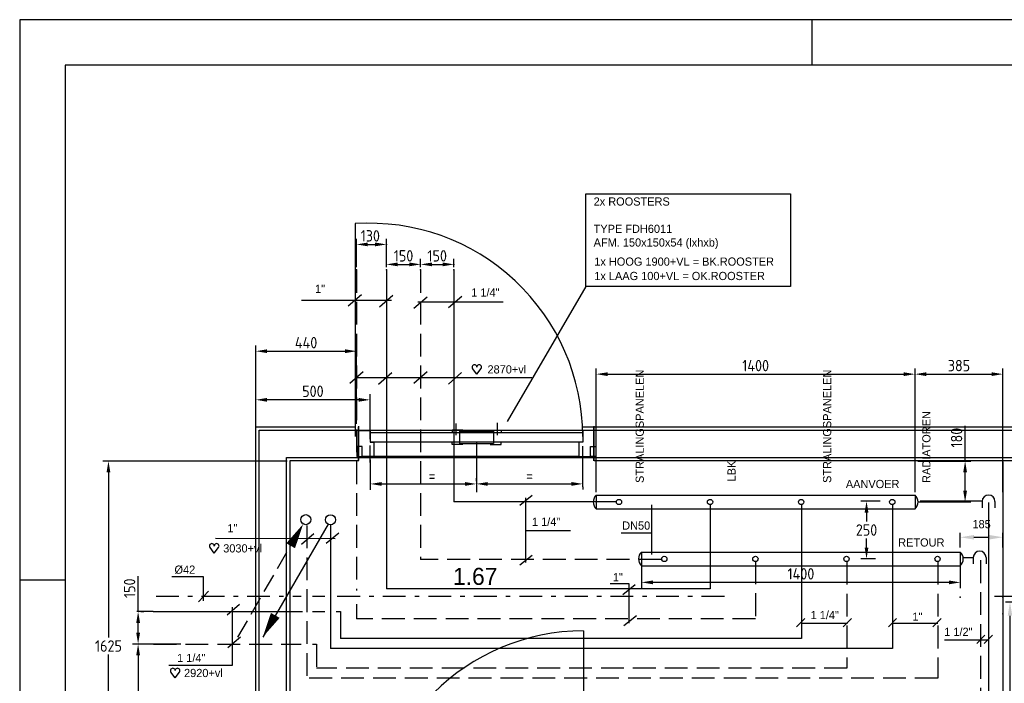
# Model space of a CAD drawing. Extents: x 3798 to 15678, y 462 to 8862.
# Tile 3 of 17: x 3798 to 8122, y 5948 to 8862. Entities that reach past the tile are written whole.
import ezdxf
from ezdxf.enums import TextEntityAlignment as Align

# ---------------------------------------------------------------- set-up
doc = ezdxf.new("R2010")
doc.units = 0
doc.header["$LTSCALE"] = 20
for name, pattern in [('2322107', [2000, 1000, 1000]), ('2322108', [7, 5, -2]), ('2322109', [10, 5, -2, 1, -2])]:
    doc.linetypes.add(name, pattern=pattern)
doc.layers.get('0').update_dxf_attribs({"linetype": 'CONTINUOUS'})
doc.layers.get('DEFPOINTS').update_dxf_attribs({"linetype": 'CONTINUOUS'})
for name, color, linetype in [('00KAD025', 2, 'CONTINUOUS'), ('00KAD070', 5, 'CONTINUOUS'), ('AL22----_BINNENWAND', 7, 'CONTINUOUS'), ('AL32----_BINNENKOZ', 7, 'CONTINUOUS'), ('AL32----_DRAAIR', 7, 'CONTINUOUS'), ('BL$2----', 7, 'CONTINUOUS'), ('BOUW', 8, 'CONTINUOUS'), ('WL524---', 4, 'CONTINUOUS'), ('WL531---', 4, 'CONTINUOUS'), ('WL532---', 1, 'CONTINUOUS'), ('WL541---', 4, 'CONTINUOUS'), ('WL561---_AANVOER', 4, 'CONTINUOUS'), ('WL561---_RETOUR', 4, 'CONTINUOUS'), ('WL570---_TOEVOER', 3, 'CONTINUOUS'), ('WM570---', 1, 'CONTINUOUS')]:
    doc.layers.add(name, color=color, linetype=linetype)
doc.styles.add('BURO-018', font='BUROFONT.shx', dxfattribs={"height": 36})
doc.styles.add('BURO-025', font='BUROFONT.shx', dxfattribs={"height": 50})
doc.styles.get("Standard").update_dxf_attribs({"font": 'ISOCP'})
doc.dimstyles.new('CEES', dxfattribs={"dimscale": 20, "dimtxt": 3, "dimasz": 3, "dimexe": 1, "dimexo": 1, "dimgap": 1.5, "dimtad": 0, "dimdec": 0, "dimzin": 0, "dimtxsty": 'BURO-018', "dimcen": -3, "dimdle": 1.25, "dimclrd": 1, "dimclre": 1, "dimclrt": 1, "dimazin": 3, "dimtfac": 0.75, "dimtdec": 0, "dimtofl": 0, "dimtmove": 0, "dimatfit": 3, "dimtvp": 1.5, "dimtolj": 1, "dimtzin": 0})
doc.dimstyles.new('ISO-25', dxfattribs={"dimscale": 20, "dimtxt": 2.5, "dimasz": 2.5, "dimexe": 1.25, "dimexo": 0.625, "dimtad": 1, "dimtih": 1, "dimdec": 4, "dimtxsty": 'STANDARD', "dimcen": 2.5, "dimazin": 3, "dimtfac": 1, "dimtdec": 4, "dimtmove": 0, "dimatfit": 3, "dimtvp": 1, "dimtolj": 1, "dimtzin": 0})

# ---------------------------------------------------------------- blocks, each defined once
blk = doc.blocks.new('A2-HOR')
at = {"layer": '00KAD025', "linetype": 'CONTINUOUS'}
for p, q in [((594, 420), (0, 420)), ((0, 420), (0, 0)), ((174, 410), (174, 420)), ((0, 297), (10, 297))]:
    blk.add_line(p, q, dxfattribs=at)
at = {"layer": '00KAD070', "linetype": 'CONTINUOUS'}
for p, q in [((584, 410), (10, 410)), ((10, 410), (10, 10))]:
    blk.add_line(p, q, dxfattribs=at)
blk = doc.blocks.new('HART')
at = {"color": 1}
for q in [(-39.7, 52.4), (39.7, 52.4)]:
    blk.add_line((0, 0), q, dxfattribs=at)
for centre, start, end in [((-22.1, 65.7), 0, 217.18669), ((22.1, 65.7), 322.81331, 180)]:
    blk.add_arc(centre, 22.1, start, end, dxfattribs=at)
blk = doc.blocks.new('LDV2107')
at = {"color": 0, "linetype": 'CONTINUOUS'}
blk.add_line((-0.25, -0.433), (-6.75, -11.691), dxfattribs=at)
blk.add_lwpolyline([(-6.75, -11.691, 0, 1, 0), (-5.5, -9.526, 1, 1, 0)], format="xyseb", dxfattribs=at)
blk.add_circle((0, 0), 0.5, dxfattribs=at)
blk = doc.blocks.new('LDV4108')
at = {"color": 0, "linetype": 'CONTINUOUS'}
for p, q in [((-1.5, -2.598), (-0.563, -0.974)), ((-2.813, -4.871), (-1.875, -3.248)), ((-4.125, -7.145), (-3.188, -5.521)), ((-5.438, -9.418), (-4.5, -7.794)), ((-6.75, -11.691), (-5.813, -10.068))]:
    blk.add_line(p, q, dxfattribs=at)
blk.add_lwpolyline([(-0.25, -0.433, 0, 1, 0), (-1.5, -2.598, 1, 1, 0)], format="xyseb", dxfattribs=at)
blk.add_circle((0, 0), 0.5, dxfattribs=at)
blk = doc.blocks.new('LDS')
at = {"color": 0, "linetype": 'CONTINUOUS'}
for p, q in [((0, 1), (1, 1)), ((0, -1), (1, -1))]:
    blk.add_line(p, q, dxfattribs=at)
blk.add_arc((0, 0), 1, 90, 270, dxfattribs=at)
blk = doc.blocks.new('*D25')
at = {"color": 0, "linetype": 'BYBLOCK'}
for p, q in [((4972.5, 6924.4), (4163.1, 6924.4)), ((4188.1, 6874.4), (4188.1, 6149.4)), ((4188.1, 5349.4), (4188.1, 6074.4)), ((4972.5, 5299.4), (4163.1, 5299.4))]:
    blk.add_line(p, q, dxfattribs=at)
for points in [[(4179.7, 6874.4), (4196.4, 6874.4), (4188.1, 6924.4)], [(4179.7, 5349.4), (4196.4, 5349.4), (4188.1, 5299.4)]]:
    blk.add_solid(points, dxfattribs=at)
at = {"layer": 'DEFPOINTS', "color": 0, "linetype": 'BYBLOCK'}
for p in [(4985, 6924.4), (4188.1, 5299.4), (4985, 5299.4)]:
    blk.add_point(p, dxfattribs=at)
at = {"color": 0, "linetype": 'BYBLOCK', "insert": (4188.1, 6111.9), "char_height": 50, "attachment_point": 5}
blk.add_mtext('\\A1;1625', dxfattribs=at)
blk = doc.blocks.new('*D26')
at = {"color": 0, "linetype": 'BYBLOCK'}
for p, q in [((5408.9, 7775.9), (5408.9, 7812.8)), ((5458.9, 7787.8), (5508.9, 7787.8)), ((5558.9, 7775.9), (5558.9, 7812.8))]:
    blk.add_line(p, q, dxfattribs=at)
for points in [[(5458.9, 7796.1), (5458.9, 7779.4), (5408.9, 7787.8)], [(5508.9, 7796.1), (5508.9, 7779.4), (5558.9, 7787.8)]]:
    blk.add_solid(points, dxfattribs=at)
at = {"layer": 'DEFPOINTS', "color": 0, "linetype": 'BYBLOCK'}
for p in [(5558.9, 7787.8), (5408.9, 7763.4), (5558.9, 7763.4)]:
    blk.add_point(p, dxfattribs=at)
at = {"color": 0, "linetype": 'BYBLOCK', "insert": (5483.9, 7825.3), "char_height": 50, "attachment_point": 5}
blk.add_mtext('\\A1;150', dxfattribs=at)
blk = doc.blocks.new('*D27')
at = {"color": 0, "linetype": 'BYBLOCK'}
for p, q in [((4835, 7086.9), (4835, 7431.6)), ((4885, 7406.6), (5227.1, 7406.6)), ((5277.1, 7086.9), (5277.1, 7431.6))]:
    blk.add_line(p, q, dxfattribs=at)
for points in [[(4885, 7414.9), (4885, 7398.3), (4835, 7406.6)], [(5227.1, 7414.9), (5227.1, 7398.3), (5277.1, 7406.6)]]:
    blk.add_solid(points, dxfattribs=at)
at = {"layer": 'DEFPOINTS', "color": 0, "linetype": 'BYBLOCK'}
for p in [(5277.1, 7406.6), (4835, 7074.4), (5277.1, 7074.4)]:
    blk.add_point(p, dxfattribs=at)
at = {"color": 0, "linetype": 'BYBLOCK', "insert": (5056, 7444.1), "char_height": 50, "attachment_point": 5}
blk.add_mtext('\\A1;440', dxfattribs=at)
blk = doc.blocks.new('*D28')
at = {"color": 0, "linetype": 'BYBLOCK'}
for p, q in [((4505.9, 6120.5), (4293.3, 6120.5)), ((4318.3, 6070.5), (4318.3, 5747.5)), ((4318.3, 5349.4), (4318.3, 5672.5)), ((4505.9, 5299.4), (4293.3, 5299.4))]:
    blk.add_line(p, q, dxfattribs=at)
for points in [[(4310, 6070.5), (4326.7, 6070.5), (4318.3, 6120.5)], [(4310, 5349.4), (4326.7, 5349.4), (4318.3, 5299.4)]]:
    blk.add_solid(points, dxfattribs=at)
at = {"layer": 'DEFPOINTS', "color": 0, "linetype": 'BYBLOCK'}
for p in [(4518.4, 6120.5), (4318.3, 5299.4), (4518.4, 5299.4)]:
    blk.add_point(p, dxfattribs=at)
at = {"color": 0, "linetype": 'BYBLOCK', "insert": (4318.3, 5710), "char_height": 50, "attachment_point": 5}
blk.add_mtext('\\A1;820', dxfattribs=at)
blk = doc.blocks.new('*D29')
at = {"color": 0, "linetype": 'BYBLOCK'}
for p, q in [((4318.3, 6263.2), (4318.3, 6418.2)), ((4330.8, 6263.2), (4343.3, 6263.2)), ((4318.3, 6170.5), (4318.3, 6213.2)), ((4305.8, 6120.5), (4293.3, 6120.5))]:
    blk.add_line(p, q, dxfattribs=at)
for points in [[(4310, 6213.2), (4326.7, 6213.2), (4318.3, 6263.2)], [(4310, 6170.5), (4326.7, 6170.5), (4318.3, 6120.5)]]:
    blk.add_solid(points, dxfattribs=at)
at = {"layer": 'DEFPOINTS', "color": 0, "linetype": 'BYBLOCK'}
for p in [(4318.3, 6263.2), (4318.3, 6263.2), (4318.3, 6120.5)]:
    blk.add_point(p, dxfattribs=at)
at = {"color": 0, "linetype": 'BYBLOCK', "insert": (4280.8, 6365.7), "char_height": 50, "attachment_point": 5, "rotation": 90}
blk.add_mtext('\\A1;150', dxfattribs=at)
blk = doc.blocks.new('*D30')
at = {"color": 0, "linetype": 'BYBLOCK'}
for p, q in [((7950.4, 6924.4), (7950.4, 7079.5)), ((7742.8, 6924.4), (7975.4, 6924.4)), ((7950.4, 6794.4), (7950.4, 6874.4)), ((7742.8, 6744.4), (7975.4, 6744.4))]:
    blk.add_line(p, q, dxfattribs=at)
for points in [[(7942, 6874.4), (7958.7, 6874.4), (7950.4, 6924.4)], [(7942, 6794.4), (7958.7, 6794.4), (7950.4, 6744.4)]]:
    blk.add_solid(points, dxfattribs=at)
at = {"layer": 'DEFPOINTS', "color": 0, "linetype": 'BYBLOCK'}
for p in [(7730.3, 6924.4), (7950.4, 6924.4), (7730.3, 6744.4)]:
    blk.add_point(p, dxfattribs=at)
at = {"color": 0, "linetype": 'BYBLOCK', "insert": (7912.9, 7027), "char_height": 50, "attachment_point": 5, "rotation": 90}
blk.add_mtext('\\A1;180', dxfattribs=at)
blk = doc.blocks.new('*D31')
at = {"color": 0, "linetype": 'BYBLOCK'}
for p, q in [((7577.5, 6748.1), (7492.3, 6748.1)), ((7517.3, 6698.1), (7517.3, 6658.8)), ((7517.3, 6544.4), (7517.3, 6583.8)), ((7556.9, 6494.4), (7492.3, 6494.4))]:
    blk.add_line(p, q, dxfattribs=at)
for points in [[(7509, 6698.1), (7525.6, 6698.1), (7517.3, 6748.1)], [(7509, 6544.4), (7525.6, 6544.4), (7517.3, 6494.4)]]:
    blk.add_solid(points, dxfattribs=at)
at = {"layer": 'DEFPOINTS', "color": 0, "linetype": 'BYBLOCK'}
for p in [(7517.3, 6748.1), (7590, 6748.1), (7569.4, 6494.4)]:
    blk.add_point(p, dxfattribs=at)
at = {"color": 0, "linetype": 'BYBLOCK', "insert": (7517.3, 6621.3), "char_height": 50, "attachment_point": 5}
blk.add_mtext('\\A1;250', dxfattribs=at)
blk = doc.blocks.new('*D32')
at = {"color": 0, "linetype": 'BYBLOCK'}
for p, q in [((6529.2, 6511.9), (6529.2, 6366.4)), ((7929.2, 6511.9), (7929.2, 6366.4)), ((7879.2, 6391.4), (6579.2, 6391.4))]:
    blk.add_line(p, q, dxfattribs=at)
for points in [[(6579.2, 6399.7), (6579.2, 6383.1), (6529.2, 6391.4)], [(7879.2, 6399.7), (7879.2, 6383.1), (7929.2, 6391.4)]]:
    blk.add_solid(points, dxfattribs=at)
at = {"layer": 'DEFPOINTS', "color": 0, "linetype": 'BYBLOCK'}
for p in [(6529.2, 6524.4), (7929.2, 6524.4), (6529.2, 6391.4)]:
    blk.add_point(p, dxfattribs=at)
at = {"color": 0, "linetype": 'BYBLOCK', "insert": (7229.2, 6428.9), "char_height": 50, "attachment_point": 5}
blk.add_mtext('\\A1;1400', dxfattribs=at)
blk = doc.blocks.new('*D33')
at = {"color": 0, "linetype": 'BYBLOCK'}
for p, q in [((7730.3, 6786.9), (7730.3, 7330.8)), ((8116.2, 6786.9), (8116.2, 7330.8)), ((7780.3, 7305.8), (8066.2, 7305.8))]:
    blk.add_line(p, q, dxfattribs=at)
for points in [[(7780.3, 7314.1), (7780.3, 7297.5), (7730.3, 7305.8)], [(8066.2, 7314.1), (8066.2, 7297.5), (8116.2, 7305.8)]]:
    blk.add_solid(points, dxfattribs=at)
at = {"layer": 'DEFPOINTS', "color": 0, "linetype": 'BYBLOCK'}
for p in [(8116.2, 7305.8), (7730.3, 6774.4), (8116.2, 6774.4)]:
    blk.add_point(p, dxfattribs=at)
at = {"color": 0, "linetype": 'BYBLOCK', "insert": (7923.3, 7343.3), "char_height": 50, "attachment_point": 5}
blk.add_mtext('\\A1;385', dxfattribs=at)
blk = doc.blocks.new('*D34')
at = {"color": 0, "linetype": 'BYBLOCK'}
for p, q in [((6330.3, 6786.9), (6330.3, 7330.8)), ((7730.3, 6786.9), (7730.3, 7330.8)), ((6380.3, 7305.8), (7680.3, 7305.8))]:
    blk.add_line(p, q, dxfattribs=at)
for points in [[(6380.3, 7314.1), (6380.3, 7297.5), (6330.3, 7305.8)], [(7680.3, 7314.1), (7680.3, 7297.5), (7730.3, 7305.8)]]:
    blk.add_solid(points, dxfattribs=at)
at = {"layer": 'DEFPOINTS', "color": 0, "linetype": 'BYBLOCK'}
for p in [(7730.3, 7305.8), (6330.3, 6774.4), (7730.3, 6774.4)]:
    blk.add_point(p, dxfattribs=at)
at = {"color": 0, "linetype": 'BYBLOCK', "insert": (7030.3, 7343.3), "char_height": 50, "attachment_point": 5}
blk.add_mtext('\\A1;1400', dxfattribs=at)
blk = doc.blocks.new('*D35')
at = {"color": 0, "linetype": 'BYBLOCK'}
for p, q in [((4835, 7020.3), (4835, 7218.1)), ((5286.8, 7193.1), (4885, 7193.1)), ((5336.8, 7020.3), (5336.8, 7218.1))]:
    blk.add_line(p, q, dxfattribs=at)
for points in [[(4885, 7201.4), (4885, 7184.7), (4835, 7193.1)], [(5286.8, 7201.4), (5286.8, 7184.7), (5336.8, 7193.1)]]:
    blk.add_solid(points, dxfattribs=at)
at = {"layer": 'DEFPOINTS', "color": 0, "linetype": 'BYBLOCK'}
for p in [(4835, 7193.1), (4835, 7007.8), (5336.8, 7007.8)]:
    blk.add_point(p, dxfattribs=at)
at = {"color": 0, "linetype": 'BYBLOCK', "insert": (5085.9, 7230.6), "char_height": 50, "attachment_point": 5}
blk.add_mtext('\\A1;500', dxfattribs=at)
blk = doc.blocks.new('*D39')
at = {"color": 0, "linetype": 'BYBLOCK'}
for p, q in [((5338.1, 6917.4), (5338.1, 6798.7)), ((5803.8, 6917.4), (5803.8, 6798.7)), ((5388.1, 6823.7), (5753.8, 6823.7))]:
    blk.add_line(p, q, dxfattribs=at)
for points in [[(5388.1, 6832), (5388.1, 6815.4), (5338.1, 6823.7)], [(5753.8, 6832), (5753.8, 6815.4), (5803.8, 6823.7)]]:
    blk.add_solid(points, dxfattribs=at)
at = {"layer": 'DEFPOINTS', "color": 0, "linetype": 'BYBLOCK'}
for p in [(5338.1, 6929.9), (5803.8, 6929.9), (5803.8, 6823.7)]:
    blk.add_point(p, dxfattribs=at)
at = {"color": 0, "linetype": 'BYBLOCK', "insert": (5609.4, 6861.2), "char_height": 50, "attachment_point": 5}
blk.add_mtext('\\A1;=', dxfattribs=at)
blk = doc.blocks.new('*D40')
at = {"color": 0, "linetype": 'BYBLOCK'}
for p, q in [((5803.8, 6836.3), (5803.8, 6848.8)), ((5853.8, 6823.8), (6220.8, 6823.8)), ((6270.8, 6811.3), (6270.8, 6798.8))]:
    blk.add_line(p, q, dxfattribs=at)
for points in [[(5853.8, 6832.1), (5853.8, 6815.4), (5803.8, 6823.8)], [(6220.8, 6832.1), (6220.8, 6815.4), (6270.8, 6823.8)]]:
    blk.add_solid(points, dxfattribs=at)
at = {"layer": 'DEFPOINTS', "color": 0, "linetype": 'BYBLOCK'}
for p in [(5803.8, 6823.8), (6270.8, 6823.8), (6270.8, 6823.8)]:
    blk.add_point(p, dxfattribs=at)
at = {"color": 0, "linetype": 'BYBLOCK', "insert": (6037.3, 6861.3), "char_height": 50, "attachment_point": 5}
blk.add_mtext('\\A1;=', dxfattribs=at)
blk = doc.blocks.new('*D44')
at = {"color": 1, "linetype": 'BYBLOCK'}
for p, q in [((8201.7, 6305), (8127.4, 6305)), ((8147.4, 6245), (8147.4, 5365)), ((8201.7, 5305), (8127.4, 5305))]:
    blk.add_line(p, q, dxfattribs=at)
for points in [[(8137.4, 6245), (8157.4, 6245), (8147.4, 6305)], [(8137.4, 5365), (8157.4, 5365), (8147.4, 5305)]]:
    blk.add_solid(points, dxfattribs=at)
at = {"layer": 'DEFPOINTS', "color": 0, "linetype": 'BYBLOCK'}
for p in [(8221.7, 6305), (8147.4, 5305), (8221.7, 5305)]:
    blk.add_point(p, dxfattribs=at)
at = {"color": 1, "linetype": 'BYBLOCK', "insert": (8093.3, 5805), "char_height": 36, "attachment_point": 5, "rotation": 90, "style": 'BURO-018'}
blk.add_mtext('\\A1;1000', dxfattribs=at)
blk = doc.blocks.new('*D45')
at = {"color": 1, "linetype": 'BYBLOCK'}
for p, q in [((7929.2, 6544.4), (7929.2, 6609.5)), ((7989.2, 6589.5), (8056.2, 6589.5)), ((8116.2, 6544.4), (8116.2, 6609.5))]:
    blk.add_line(p, q, dxfattribs=at)
for points in [[(7989.2, 6599.5), (7989.2, 6579.5), (7929.2, 6589.5)], [(8056.2, 6599.5), (8056.2, 6579.5), (8116.2, 6589.5)]]:
    blk.add_solid(points, dxfattribs=at)
at = {"layer": 'DEFPOINTS', "color": 0, "linetype": 'BYBLOCK'}
for p in [(8116.2, 6589.5), (7929.2, 6524.4), (8116.2, 6524.4)]:
    blk.add_point(p, dxfattribs=at)
at = {"color": 1, "linetype": 'BYBLOCK', "insert": (8022.7, 6646.9), "char_height": 36, "attachment_point": 5, "style": 'BURO-018'}
blk.add_mtext('\\A1;185', dxfattribs=at)

msp = doc.modelspace()

# ---------------------------------------------------------------- linework, layer by layer
at = {"color": 1, "linetype": 'BYBLOCK'}
msp.add_line((8116.23075, 6314.24842), (8116.23075, 6228.69795), dxfattribs=at)
at = {"color": 0, "linetype": 'BYBLOCK'}
msp.add_point((7929.24019, 6326.74842), dxfattribs=at)
at = {"color": 1, "linetype": 'BYBLOCK'}
for p in [(8116.23075, 6326.74842), (8116.23075, 6253.69795)]:
    msp.add_point(p, dxfattribs=at)
at = {"layer": 'AL22----_BINNENWAND', "color": 8}
for p, q in [((4834.98616, 7074.44004), (5272.24925, 7074.44004)), ((4834.98616, 5299.44004), (4834.98616, 7074.44004)), ((5285.24787, 7074.44004), (5285.24787, 6924.44004)), ((5286.7775, 7076.80178), (5286.7775, 6926.80178)), ((6269.78424, 7074.44004), (9790.16353, 7074.44004)), ((6319.24787, 6924.44004), (6319.24787, 7074.44004)), ((6320.7775, 6926.80178), (6320.7775, 7076.80178)), ((4984.98616, 6924.44004), (4984.98616, 5299.44004)), ((5287.37098, 6924.44004), (4984.98616, 6924.44004)), ((9790.16353, 6924.44004), (6320.54003, 6924.44004)), ((8116.23075, 6921.3299), (8116.23075, 5301.32923))]:
    msp.add_line(p, q, dxfattribs=at)
at = {"layer": 'AL22----_BINNENWAND', "color": 8, "linetype": 'CONTINUOUS'}
for p, q in [((4849.98616, 7059.44004), (9790.16353, 7059.44004)), ((4849.98616, 5299.44004), (4849.98616, 7059.44004)), ((4969.98616, 6939.44004), (9790.16353, 6939.44004)), ((4969.98616, 5299.44004), (4969.98616, 6939.44004))]:
    msp.add_line(p, q, dxfattribs=at)
at = {"layer": 'AL32----_BINNENKOZ', "color": 8}
for points in [[(5286.7775, 7058.80178), (5336.7775, 7058.80178), (5336.7775, 7007.80178), (5353.7775, 7007.80178), (5353.7775, 6944.80178), (5301.7775, 6944.80178), (5301.7775, 6988.80178), (5286.7775, 6988.80178), (5286.7775, 7058.80178)], [(6320.7775, 7058.80178), (6270.7775, 7058.80178), (6270.7775, 7007.80178), (6253.7775, 7007.80178), (6253.7775, 6944.80178), (6305.7775, 6944.80178), (6305.7775, 6988.80178), (6320.7775, 6988.80178), (6320.7775, 7058.80178)], [(6270.7775, 7047.80178), (5336.7775, 7047.80178)], [(6270.7775, 7007.80178), (5336.7775, 7007.80178)], [(5301.7775, 6988.80178), (5278.7775, 6988.80178), (5278.7775, 6944.80178), (5301.7775, 6944.80178)], [(6305.7775, 6988.80178), (6328.7775, 6988.80178), (6328.7775, 6944.80178), (6305.7775, 6944.80178)], [(6253.7775, 6944.80178), (5353.7775, 6944.80178)], [(6274.98864, 6178.44004), (6274.98864, 5248.44004)]]:
    msp.add_lwpolyline(points, dxfattribs=at)
msp.add_arc((6274.98864, 5248.44004), 930, 90, 180, dxfattribs=at)
at = {"layer": 'AL32----_DRAAIR', "color": 8}
msp.add_lwpolyline([(5272.24925, 7966.69242), (5272.24925, 7032.69242)], dxfattribs=at)
msp.add_arc((5333.35508, 7031.2748), 937.42349, 0.08664528, 93.74886436, dxfattribs=at)
at = {"layer": 'WL524---', "color": 1}
for p, q in [((5241.48443, 7605.75674), (5299.72472, 7656.20703)), ((5035.14309, 7630.26093), (5431.17796, 7630.26093)), ((5378.34623, 7601.87609), (5436.58653, 7652.32638)), ((5529.771, 7594.83984), (5588.0113, 7645.29013)), ((5547.41663, 7622.74144), (5921.83077, 7622.74144)), ((5681.19634, 7598.23725), (5739.43663, 7648.68754)), ((5248.52429, 7266.40869), (5306.76458, 7316.85898)), ((5374.46344, 7262.52803), (5432.70373, 7312.97832)), ((5529.52937, 7266.40869), (5587.76967, 7316.85898)), ((5680.95471, 7262.52803), (5739.195, 7312.97832)), ((5035.20202, 6558.78462), (5089.5598, 6605.354)), ((5144.80322, 6563.08063), (5199.161, 6609.65001)), ((4709.70477, 6249.45148), (4764.06255, 6296.02086)), ((4733.00096, 6028.10664), (4733.00096, 6282.84161)), ((4712.86174, 6106.03786), (4767.21952, 6152.60724))]:
    msp.add_line(p, q, dxfattribs=at)
at = {"layer": 'WL531---', "linetype": '2322109'}
for p, q in [((4397.35748, 6330.52366), (5034.9376, 6330.52366)), ((5083.98972, 6330.52366), (5138.49206, 6330.52366)), ((5192.99441, 6330.52366), (6917.17686, 6330.52366)), ((8079.67648, 6330.52366), (8253.99918, 6330.52366))]:
    msp.add_line(p, q, dxfattribs=at)
at = {"layer": 'WL532---', "color": 1}
for p, q in [((6284.34971, 8097.63119), (7182.87208, 8097.63119)), ((6284.34971, 7690.19426), (6284.34971, 8097.63119)), ((7182.87208, 8097.63119), (7182.87208, 7690.19426)), ((6284.34971, 7690.19426), (5939.0866, 7097.52406)), ((7182.87208, 7690.19426), (6284.34971, 7690.19426)), ((5895.03692, 7092.43138), (5895.03692, 7037.79607)), ((5714.06469, 7089.58023), (5714.06469, 7037.79607)), ((5803.7775, 7007.80178), (5803.7775, 6787.45217)), ((5338.12579, 6917.43032), (5338.12579, 6993.0546)), ((6270.7775, 6811.2672), (6270.7775, 6990.18508)), ((5338.12579, 6929.93032), (5338.12579, 6797.94351))]:
    msp.add_line(p, q, dxfattribs=at)
at = {"layer": 'WL532---'}
for p, q in [((5277.06499, 7775.87735), (5277.06499, 7900.52575)), ((5327.06499, 7875.52575), (5358.86086, 7875.52575)), ((5408.86086, 7775.87735), (5408.86086, 7900.52575)), ((5408.86086, 7875.52575), (5408.86086, 7875.52575)), ((5558.86085, 7775.87735), (5558.86085, 7812.75499)), ((5608.86085, 7787.75499), (5655.22026, 7787.75499)), ((5705.22026, 7775.87735), (5705.22026, 7812.75499)), ((5705.22026, 7787.75499), (5705.22026, 7787.75499)), ((4383.75483, 6263.17087), (4312.07222, 6263.17087))]:
    msp.add_line(p, q, dxfattribs=at)
at = {"layer": 'WL532---', "color": 3}
for p, q in [((5744.66011, 7059.79205), (5696.98686, 7059.79205)), ((5696.98686, 7059.79205), (5696.98686, 7050.19639)), ((5729.55081, 7055.22938), (5879.55081, 7055.22938)), ((5729.55081, 7055.22938), (5729.55081, 7001.22938)), ((5864.44151, 7059.79205), (5912.11476, 7059.79205)), ((5879.55081, 7055.22938), (5879.55081, 7001.22938)), ((5912.11476, 7059.79205), (5912.11476, 7050.19639)), ((5696.98686, 6996.6667), (5696.98686, 7006.26237)), ((5912.11476, 6996.6667), (5912.11476, 7006.26237)), ((5744.66011, 6996.6667), (5696.98686, 6996.6667)), ((5729.55081, 7001.22938), (5879.55081, 7001.22938)), ((5864.44151, 6996.6667), (5912.11476, 6996.6667))]:
    msp.add_line(p, q, dxfattribs=at)
at = {"layer": 'WL532---'}
for p in [(5408.86086, 7875.52575), (5705.22026, 7787.75499), (5277.06499, 7763.37735), (5408.86086, 7763.37735), (5558.86085, 7763.37735), (5705.22026, 7763.37735)]:
    msp.add_point(p, dxfattribs=at)
for points in [[(5327.06499, 7883.85909), (5327.06499, 7867.19242), (5277.06499, 7875.52575)], [(5358.86086, 7883.85909), (5358.86086, 7867.19242), (5408.86086, 7875.52575)], [(5608.86085, 7796.08832), (5608.86085, 7779.42166), (5558.86085, 7787.75499)], [(5655.22026, 7796.08832), (5655.22026, 7779.42166), (5705.22026, 7787.75499)]]:
    msp.add_solid(points, dxfattribs=at)
at = {"layer": 'WL541---', "color": 3}
for p, q in [((6330.27612, 6774.44004), (7730.27612, 6774.44004)), ((6330.27612, 6774.44004), (6330.27612, 6714.44004)), ((7730.27612, 6774.44004), (7730.27612, 6714.44004)), ((6330.27612, 6714.44004), (7730.27612, 6714.44004)), ((6529.24019, 6524.44004), (7929.24019, 6524.44004)), ((6529.24019, 6524.44004), (6529.24019, 6464.44004)), ((7929.24019, 6524.44004), (7929.24019, 6464.44004)), ((6529.24019, 6464.44004), (7929.24019, 6464.44004))]:
    msp.add_line(p, q, dxfattribs=at)
at = {"layer": 'WL541---', "color": 1}
for p, q in [((4605.43566, 6415.26496), (4467.08322, 6415.26496)), ((4605.43566, 6309.73197), (4605.43566, 6415.26496)), ((4583.59036, 6306.09294), (4627.28068, 6353.40078))]:
    msp.add_line(p, q, dxfattribs=at)
at = {"layer": 'WL541---', "color": 3}
for centre, start, end in [((6357.71122, 6744.44004), 132.44301481, 227.55698519), ((7702.84103, 6744.44004), 312.44301481, 47.55698519), ((6556.67529, 6494.44004), 132.44301481, 227.55698519), ((7901.8051, 6494.44004), 312.44301481, 47.55698519)]:
    msp.add_arc(centre, 40.65322, start, end, dxfattribs=at)
at = {"layer": 'WL561---_AANVOER', "linetype": '2322107'}
for p, q in [((5408.86086, 7763.37735), (5408.86086, 6362.77644)), ((5705.22026, 7763.37735), (5705.22026, 6745.31889)), ((8025.51799, 6748.07272), (7752.46217, 6748.07272)), ((6419.02717, 6745.31889), (5705.22026, 6745.31889)), ((6830.58027, 6733.80444), (6830.58027, 6362.77644)), ((7231.3065, 6735.15739), (7231.3065, 6144.87351)), ((7631.58856, 6735.15739), (7631.58856, 6101.29502)), ((8053.40228, 6742.84394), (8053.40228, 5443.36877)), ((5163.56438, 6645.23352), (5163.56438, 6101.29502)), ((6830.58027, 6362.77644), (5408.86086, 6362.77644)), ((4383.75483, 6263.17087), (5040.38783, 6263.17087)), ((5083.98972, 6263.17087), (5138.49206, 6263.17087)), ((5187.54418, 6263.17087), (5207.16415, 6263.17087)), ((5207.16415, 6263.17087), (5207.16415, 6144.87351)), ((7231.3065, 6144.87351), (5207.16415, 6144.87351)), ((7631.58856, 6101.29502), (5163.56438, 6101.29502))]:
    msp.add_line(p, q, dxfattribs=at)
at = {"layer": 'WL561---_AANVOER', "color": 1}
for p, q in [((5994.17905, 6730.10806), (6048.6814, 6773.68865)), ((6021.43025, 6485.14018), (6021.43025, 6763.10446)), ((6573.2382, 6731.56193), (6573.2382, 6514.18417)), ((6021.43025, 6618.55592), (6217.63871, 6618.55592)), ((5183.76093, 6582.91021), (4658.28161, 6583.81011)), ((6573.2382, 6606.78254), (6439.63672, 6606.78254)), ((5994.17905, 6467.80161), (6048.6814, 6511.3822)), ((6021.43025, 6478.69677), (6021.43025, 6511.3822)), ((6392.04626, 6386.91095), (6473.7998, 6386.91095)), ((6446.54861, 6337.88278), (6501.05095, 6381.46336)), ((6473.7998, 6386.91095), (6473.7998, 6212.5886)), ((6451.99883, 6201.69347), (6506.50118, 6245.27405)), ((7210.13176, 6196.71847), (7246.23742, 6232.80652)), ((7414.73051, 6196.71847), (7450.83617, 6232.80652)), ((7613.31165, 6196.71847), (7649.41731, 6232.80652)), ((7808.88402, 6196.71847), (7844.98968, 6232.80652)), ((7231.38256, 6212.5886), (7433.04126, 6212.5886)), ((7629.24977, 6212.5886), (7830.90846, 6212.5886)), ((8001.44755, 6123.02657), (8037.55321, 6159.11462)), ((8034.54443, 6123.02657), (8070.65009, 6159.11462)), ((7860.03368, 6138.89669), (8046.5796, 6138.89669))]:
    msp.add_line(p, q, dxfattribs=at)
for centre in [(6430.27612, 6744.44004), (6830.27612, 6744.44004), (7230.27612, 6744.44004), (7630.27612, 6744.44004), (6629.24019, 6494.44004), (7029.24019, 6494.44004), (7429.24019, 6494.44004), (7829.24019, 6494.44004)]:
    msp.add_circle(centre, 11.61433, dxfattribs=at)
at = {"layer": 'WL561---_RETOUR', "linetype": '2322108'}
for p, q in [((5277.06499, 7763.37735), (5277.06499, 6355.78571)), ((5558.86085, 7763.37735), (5558.86085, 6491.29502)), ((5058.69992, 6641.20285), (5058.69992, 5971.29502)), ((6616.06325, 6491.29502), (5558.86085, 6491.29502)), ((7941.27144, 6500.241), (7986.40355, 6500.241)), ((8017.81605, 6488.50709), (8017.81605, 5823.32388)), ((7029.3785, 6483.31722), (7029.3785, 6231.29502)), ((7431.44751, 6481.53112), (7431.44751, 6014.87351)), ((7829.94257, 6481.53112), (7829.94257, 5971.29502)), ((5277.06499, 6295.86242), (5277.06499, 6231.29502)), ((7029.3785, 6231.29502), (5277.06499, 6231.29502)), ((4386.35958, 6120.47107), (5034.9376, 6120.47107)), ((5083.98972, 6120.47107), (5102.29969, 6120.47107)), ((5102.29969, 6120.47107), (5102.29969, 6014.87351)), ((7431.44751, 6014.87351), (5102.29969, 6014.87351)), ((7829.94257, 5971.29502), (5058.69992, 5971.29502))]:
    msp.add_line(p, q, dxfattribs=at)
at = {"layer": 'WM570---', "color": 1}
for p, q in [((5276.86234, 7290.611), (6048.04297, 7290.91313)), ((4453.78958, 6028.10664), (4733.00096, 6028.10664))]:
    msp.add_line(p, q, dxfattribs=at)

# ---------------------------------------------------------------- block references
at = {"layer": 'BL$2----', "color": 1, "xscale": 20, "yscale": 20, "zscale": 20}
msp.add_blockref('A2-HOR', (3798.19578, 462.37482), dxfattribs=at)
at = {"layer": 'WL561---_AANVOER', "color": 2, "xscale": 28, "yscale": 28, "zscale": 28, "rotation": 270.0000000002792}
for p in [(8053.16077, 6747.06086), (8014.04633, 6500.45935)]:
    msp.add_blockref('LDS', p, dxfattribs=at)
at = {"layer": 'WL561---_AANVOER', "color": 2, "xscale": 44.1, "yscale": 44.1, "zscale": 44.1}
msp.add_blockref('LDV2107', (5163.25778, 6666.4726), dxfattribs=at)
at = {"layer": 'WL561---_RETOUR', "color": 2, "xscale": 44.1, "yscale": 44.1, "zscale": 44.1}
msp.add_blockref('LDV4108', (5054.35523, 6666.7879), dxfattribs=at)
at = {"layer": 'WM570---', "xscale": 0.4724999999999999, "yscale": 0.4724999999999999, "zscale": 0.4724999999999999}
for p in [(5805.99133, 7305.15583), (4652.80224, 6519.91987), (4480.89489, 5972.66139)]:
    msp.add_blockref('HART', p, dxfattribs=at)

# ---------------------------------------------------------------- texts
at = {"layer": 'BOUW', "style": 'BURO-025'}
msp.add_text('1.67', height=75, dxfattribs=at).set_placement((5701.09206, 6380.16928))
at = {"layer": 'WL532---', "color": 1, "style": 'BURO-018'}
for s, p in [('2x ROOSTERS', (6318.7975, 8045.9842)), ('TYPE FDH6011', (6318.7975, 7925.9842)), ('AFM. 150x150x54 (lxhxb)', (6318.7975, 7865.9842)), ('1x HOOG 1900+VL = BK.ROOSTER', (6321.66824, 7782.01097)), ('1x LAAG 100+VL = OK.ROOSTER', (6321.66824, 7718.88669))]:
    msp.add_text(s, height=36, dxfattribs=at).set_placement(p)
at = {"layer": 'WL532---', "char_height": 50, "attachment_point": 5}
for s, insert in [('130', (5337.92587, 7913.02575)), ('150', (5631.72104, 7825.25499))]:
    msp.add_mtext(s, dxfattribs=dict(at, insert=insert))
at = {"layer": 'WL541---', "color": 1, "style": 'BURO-018'}
for s, p in [('1"', (5095.41472, 7662.63351)), ('1 1/4"', (5781.37034, 7646.72534)), ('1"', (4710.27554, 6611.0357)), ('1"', (6403.32918, 6396.04502)), ('1 1/4"', (7271.80168, 6229.97372)), ('1"', (7718.89437, 6223.02441)), ('1 1/2"', (7858.51867, 6156.28182)), ('1 1/4"', (4489.48692, 6041.50279))]:
    msp.add_text(s, height=36, dxfattribs=at).set_placement(p)
at = {"layer": 'WL561---_AANVOER', "color": 1, "style": 'BURO-018'}
for s, p in [('STRALINGSPANELEN', (6539.20682, 6827.9616)), ('STRALINGSPANELEN', (7362.19239, 6827.9616)), ('RADIATOREN', (7798.20219, 6827.9616)), ('LBK', (6942.55034, 6834.65668))]:
    msp.add_text(s, height=36, rotation=90, dxfattribs=at).set_placement(p)
for s, p in [('AANVOER', (7426.50457, 6805.33428)), ('1 1/4"', (6048.02823, 6639.67871)), ('DN50', (6444.24366, 6622.89896)), ('RETOUR', (7656.33025, 6548.75052))]:
    msp.add_text(s, height=36, dxfattribs=at).set_placement(p)
at = {"layer": 'WL570---_TOEVOER', "color": 1, "style": 'BURO-018'}
for s, p in [('2870+vl', (5852.65367, 7308.7807)), ('3030+vl', (4692.01615, 6522.75838)), ('2920+vl', (4520.10881, 5975.49991))]:
    msp.add_text(s, height=36, dxfattribs=at).set_placement(p)
msp.add_text('%%C42', height=36, dxfattribs=at).set_placement((4569.16765, 6429.29064), align=Align.RIGHT)

# ---------------------------------------------------------------- dimensions: what is measured, and where the dimension line sits
at = {"layer": 'WL532---'}
for base, p1, p2, picture, middle in [((5558.86085, 7787.75499), (5408.86086, 7763.37735), (5558.86085, 7763.37735), '*D26', (5483.86085, 7825.25499)), ((7730.27612, 7305.8033), (6330.27612, 6774.44004), (7730.27612, 6774.44004), '*D34', (7030.27612, 7343.3033)), ((6529.24019, 6391.38957), (7929.24019, 6524.44004), (6529.24019, 6524.44004), '*D32', (7229.24019, 6428.88957))]:
    dim = msp.add_linear_dim(base=base, p1=p1, p2=p2, dimstyle='ISO-25', override={"dimscale": 20}, dxfattribs=at)
    dim.commit()
    dim.dimension.update_dxf_attribs({"geometry": picture, "text_midpoint": middle})
for base, p1, p2, text, picture, middle in [((5277.06499, 7406.59313), (4834.98616, 7074.44004), (5277.06499, 7074.44004), '440', '*D27', (5056.02558, 7444.09313)), ((8116.23075, 7305.8033), (7730.27612, 6774.44004), (8116.23075, 6774.44004), '385', '*D33', (7923.25344, 7343.3033)), ((4834.98616, 7193.05258), (5336.7775, 7007.80178), (4834.98616, 7007.80178), '500', '*D35', (5085.88183, 7230.55258))]:
    dim = msp.add_linear_dim(base=base, p1=p1, p2=p2, text=text, dimstyle='ISO-25', override={"dimscale": 20}, dxfattribs=at)
    dim.commit()
    dim.dimension.update_dxf_attribs({"geometry": picture, "text_midpoint": middle})
dim = msp.add_linear_dim(base=(7950.36936, 6924.44004), p1=(7730.27612, 6744.44004), p2=(7730.27612, 6924.44004), angle=90, dimstyle='ISO-25', override={"dimscale": 20}, dxfattribs=at)
dim.commit()
dim.dimension.update_dxf_attribs({"geometry": '*D30', "text_midpoint": (7912.86936, 7026.95973)})
at = {"layer": 'WL532---', "color": 1, "linetype": 'CONTINUOUS'}
dim = msp.add_linear_dim(base=(4188.05291, 5299.44004), p1=(4984.98616, 6924.44004), p2=(4984.98616, 5299.44004), angle=90, dimstyle='ISO-25', override={"dimscale": 20}, dxfattribs=at)
dim.commit()
dim.dimension.update_dxf_attribs({"geometry": '*D25', "text_midpoint": (4188.05291, 6111.94004)})
at = {"layer": 'WL532---', "color": 1}
dim = msp.add_linear_dim(base=(5803.7775, 6823.68748), p1=(5338.12579, 6929.93032), p2=(5803.7775, 6929.93032), text='=', dimstyle='ISO-25', override={"dimscale": 20}, dxfattribs=at)
dim.commit()
dim.dimension.update_dxf_attribs({"geometry": '*D39', "text_midpoint": (5609.35246, 6823.68748), "dimtype": 160})
dim = msp.add_linear_dim(base=(6270.7775, 6823.7672), p1=(5803.7775, 6823.7672), p2=(6270.7775, 6823.7672), text='=', dimstyle='ISO-25', override={"dimscale": 20}, dxfattribs=at)
dim.commit()
dim.dimension.update_dxf_attribs({"geometry": '*D40', "text_midpoint": (6037.2775, 6861.2672)})
at = {"layer": 'WL532---'}
for base, p1, p2, text, picture, middle in [((7517.28944, 6748.07272), (7569.42722, 6494.44004), (7589.95094, 6748.07272), '250', '*D31', (7517.28944, 6621.25638)), ((4318.32768, 6263.17087), (4318.32768, 6120.47107), (4318.32768, 6263.17087), '150', '*D29', (4280.82768, 6365.69055)), ((4318.32768, 5299.44004), (4518.44515, 6120.47107), (4518.44515, 5299.44004), '820', '*D28', (4318.32768, 5709.95556))]:
    dim = msp.add_linear_dim(base=base, p1=p1, p2=p2, angle=90, text=text, dimstyle='ISO-25', override={"dimscale": 20}, dxfattribs=at)
    dim.commit()
    dim.dimension.update_dxf_attribs({"geometry": picture, "text_midpoint": middle})
at = {"layer": 'WL532---', "color": 1}
dim = msp.add_linear_dim(base=(8116.23075, 6589.54359), p1=(7929.24019, 6524.44004), p2=(8116.23075, 6524.44004), text='185', dimstyle='CEES', dxfattribs=at)
dim.commit()
dim.dimension.update_dxf_attribs({"geometry": '*D45', "text_midpoint": (8022.73547, 6589.54359), "dimtype": 160})
dim = msp.add_linear_dim(base=(8147.37044, 5305.00914), p1=(8221.72338, 6305.00914), p2=(8221.72338, 5305.00914), angle=90, dimstyle='CEES', dxfattribs=at)
dim.commit()
dim.dimension.update_dxf_attribs({"geometry": '*D44', "text_midpoint": (8093.34682, 5805.00914)})

doc.saveas('drawing.dxf')
